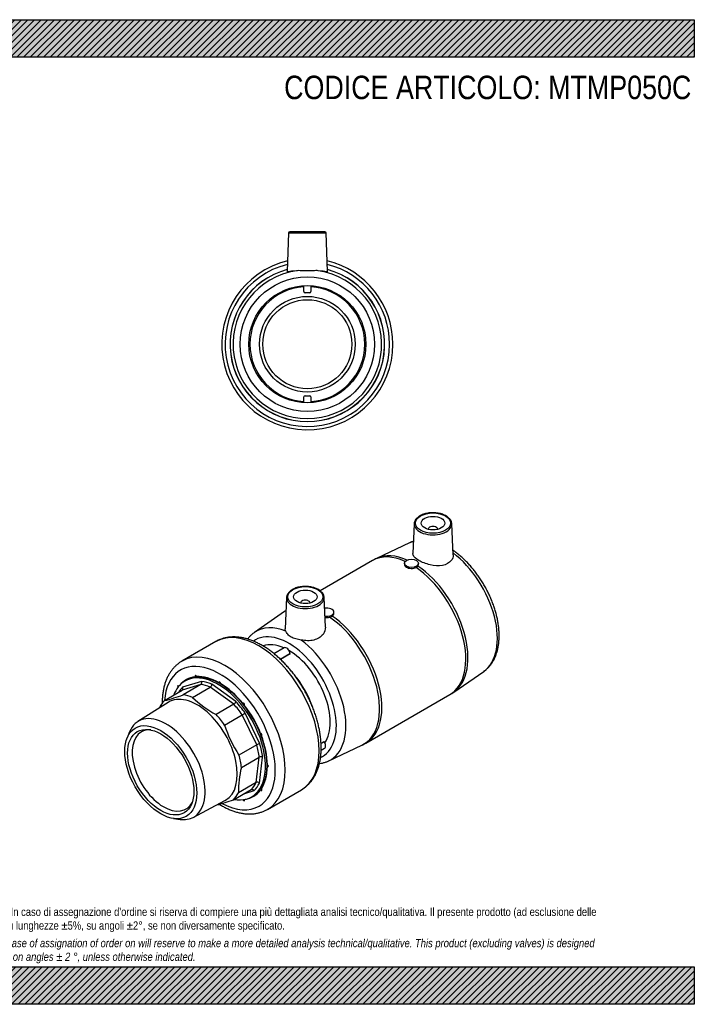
# Model space of a CAD drawing. Header units: millimetres. Extents: x 0 to 594, y 0 to 420.
# Tile 2 of 2: x 306 to 594, y 0 to 420. Entities that reach past the tile are written whole.
import ezdxf

# ---------------------------------------------------------------- set-up
doc = ezdxf.new("R2010")
doc.units = ezdxf.units.MM
doc.header["$LTSCALE"] = 2
for name, color, linetype in [('Default', 7, 'Continuous'), ('IOM050C', 7, 'Continuous'), ('MP050C', 7, 'Continuous'), ('PARTE_PE_050', 7, 'Continuous')]:
    doc.layers.add(name, color=color, linetype=linetype)

# ---------------------------------------------------------------- blocks, each defined once
blk = doc.blocks.new('SE1')
at = {"layer": 'IOM050C', "color": 7, "linetype": 'Continuous'}
for p, q in [((383.43, 136.41), (375.42, 133.94)), ((383.78, 137.74), (375.61, 135.22)), ((383.43, 136.41), (375.89, 132.01)), ((377.28, 138.23), (376.64, 137.86)), ((379.93, 130.93), (387.49, 135.33)), ((397.5, 128.03), (387.49, 135.33)), ((398.39, 129.12), (388.18, 136.56)), ((367.88, 129.54), (375.42, 133.94)), ((369.55, 128.79), (356.55, 120.6)), ((397.5, 128.03), (389.93, 123.63)), ((393.55, 119.13), (401.13, 123.5)), ((407.28, 110.7), (401.13, 123.5)), ((408.61, 111.16), (402.34, 124.21)), ((353.02, 116.2), (351.98, 113.65)), ((407.28, 110.7), (399.69, 106.34)), ((400.77, 101.05), (408.37, 105.39)), ((407.05, 94.59), (408.37, 105.39)), ((408.44, 94.38), (409.79, 105.39)), ((407.05, 94.59), (399.46, 90.26)), ((397.37, 87.28), (404.95, 91.61)), ((401.74, 89.78), (406.16, 91.14)), ((405.14, 88.5), (405.78, 88.87)), ((380.15, 79.73), (393.73, 86.9)), ((371.84, 79.25), (374.57, 78.88))]:
    blk.add_line(p, q, dxfattribs=at)
for centre, radius, start, end in [((386.64, 136.62), 1.55, 303.1965, 357.7228), ((348.14, 207.71), 80.63, 284.1768, 290.1323), ((410.81, 162.76), 44.35, 225.8703, 241.918), ((403.86, 116.44), 39.39, 165.1109, 165.3567), ((396.4, 129.84), 2.12, 301.2587, 340.1447), ((316.52, 269.76), 168.97, 300.0499, 300.5232), ((444.39, 135.67), 53.46, 198.0283, 213.2783), ((409.15, 107.41), 3.79, 98.3169, 119.6206), ((409.08, 104), 1.56, 63.0243, 116.9776), ((438.45, 90.97), 39, 165.0307, 181.0524), ((407.59, 93.43), 1.28, 48.056, 114.81), ((368.46, 166.72), 84.53, 284.8788, 289.9949)]:
    blk.add_arc(centre, radius, start, end, dxfattribs=at)
for centre, major_axis, start_param, end_param in [((391.53, 113.55), (14.38, -24.9), 2.897043, 3.362474), ((390.89, 113.18), (-14.25, 24.68), 2.692, 6.283185), ((391.53, 113.55), (-14.25, 24.68), 3.141593, 6.283185), ((381.34, 139.8), (0.25, -0.433), 1.18135, 4.578236), ((391.53, 113.55), (-14.38, 24.9), 5.515037, 6.004136), ((390.89, 113.18), (-14.25, 24.68), 0, 0.447656), ((373.88, 135.5), (0.25, -0.433), 1.764173, 4.956334), ((390.89, 113.18), (-13.5, 23.38), 0.142135, 0.310534), ((390.18, 112.77), (-13, 22.51), -0.638028, -0.40917), ((390.89, 113.18), (-13.5, 23.38), 5.639922, 5.879251), ((391.53, 137.07), (0.25, -0.433), 0.657752, 4.054637), ((391.53, 113.55), (-14.38, 24.9), 4.991438, 5.480538), ((381.91, 108), (12.1, -20.95), 0, 3.163816), ((382.63, 108.41), (-12.97, 22.47), -0.637776, -0.409422), ((382.63, 108.41), (-12.97, 22.47), 0.147622, 0.375977), ((390.18, 112.77), (-13, 22.51), 4.85976, 5.088617), ((390.89, 113.18), (-13.5, 23.38), 4.854524, 5.093853), ((401.71, 128.04), (0.25, -0.433), 0.134153, 3.531039), ((391.53, 113.55), (14.38, -24.9), 1.326247, 1.815346), ((368.61, 100.32), (11.8, -20.44), 0, 3.562127), ((382.63, 108.41), (-12.97, 22.47), 4.860011, 5.088366), ((367.58, 99.72), (-9.5, 16.45), 0, 3.504006), ((367.58, 99.72), (-9.5, 16.45), 5.920772, 6.283185), ((409.17, 115.12), (-0.25, 0.433), 2.752147, 6.149032), ((391.53, 113.55), (14.38, -24.9), 0.802648, 1.291747), ((390.18, 112.77), (13, -22.51), 0.932769, 1.161626), ((390.89, 113.18), (13.5, -23.38), 0.927533, 1.166862), ((382.63, 108.41), (12.97, -22.47), 0.93302, 1.161375), ((391.53, 113.55), (14.38, -24.9), 0.279049, 0.768149), ((411.9, 101.79), (-0.25, 0.433), 2.228548, 5.625434), ((390.18, 112.77), (13, -22.51), 0.147371, 0.376228), ((390.89, 113.18), (13.5, -23.38), 0.142135, 0.381464), ((382.63, 108.41), (12.97, -22.47), 0.147622, 0.375977), ((391.53, 113.55), (-14.38, 24.9), 2.920711, 3.386142), ((409.17, 91.6), (-0.25, 0.433), 1.704949, 5.101835), ((381.91, 108), (12.1, -20.95), 6.260962, 6.283185), ((401.71, 87.29), (-0.25, 0.433), 1.326851, 4.519013), ((368.61, 100.32), (11.8, -20.44), 5.862651, 6.283185)]:
    blk.add_ellipse(centre, major_axis=major_axis, ratio=0.57735, start_param=start_param, end_param=end_param, dxfattribs=at)
for major_axis in [(-10.88, 18.84), (-10, 17.32)]:
    blk.add_ellipse((366.35, 99.01), major_axis=major_axis, ratio=0.57735, dxfattribs=at)
for points in [[(375.42, 133.94), (375.51, 134), (375.59, 134.07), (375.71, 134.26), (375.75, 134.37), (375.79, 134.61), (375.78, 134.73), (375.73, 134.98), (375.68, 135.11), (375.61, 135.22)], [(383.43, 136.41), (383.52, 136.47), (383.61, 136.55), (383.74, 136.74), (383.79, 136.85), (383.86, 137.1), (383.87, 137.23), (383.86, 137.49), (383.83, 137.62), (383.78, 137.74)], [(404.95, 91.61), (405.04, 91.66), (405.15, 91.69), (405.37, 91.7), (405.49, 91.68), (405.71, 91.59), (405.82, 91.53), (406.01, 91.36), (406.1, 91.25), (406.16, 91.14)]]:
    blk.add_open_spline(points, degree=3, knots=[0, 0, 0, 0, 0.25, 0.25, 0.5, 0.5, 0.75, 0.75, 1, 1, 1, 1], dxfattribs=at)
at = {"layer": 'MP050C', "color": 7, "linetype": 'Continuous'}
for p, q in [((474.48, 204.98), (473.94, 192.29)), ((480.49, 202.65), (480.49, 202.62)), ((484.49, 202.62), (484.49, 202.65)), ((491.08, 191.66), (490.51, 204.98)), ((472.51, 196.85), (458.44, 190.19)), ((456.68, 189.27), (434.39, 176.4)), ((470.3, 188.11), (470.3, 187.65)), ((476.3, 187.56), (476.3, 188.11)), ((420.03, 173.55), (419.46, 160.2)), ((436.6, 160.92), (436.06, 173.55)), ((426.05, 171.21), (426.05, 171.18)), ((430.05, 171.18), (430.05, 171.21)), ((419.18, 167.53), (406.38, 158.67)), ((440.24, 166.83), (440.24, 167.29)), ((491.36, 133.18), (504.16, 142.03)), ((453.86, 111.43), (489.68, 132.12)), ((438.04, 103.85), (452.1, 110.51))]:
    blk.add_line(p, q, dxfattribs=at)
for centre, radius, start, end in [((463.93, 177.59), 13.73, 113.5105, 121.8221), ((474.36, 188.29), 2.2, 295.406, 321.4954), ((427.44, 156.31), 13.91, 123.367, 126.4047), ((437.46, 168.83), 3.79, 283.9091, 302.1122), ((483.16, 144.28), 13.79, 298.1771, 306.4433), ((446.57, 123.18), 13.81, 293.5669, 301.8193)]:
    blk.add_arc(centre, radius, start, end, dxfattribs=at)
for centre, major_axis in [((482.49, 205.26), (-7.52, 0)), ((482.49, 205.26), (-5, 0)), ((473.3, 188.11), (-3, 0)), ((428.05, 173.83), (-7.52, 0)), ((428.05, 173.83), (5, 0))]:
    blk.add_ellipse(centre, major_axis=major_axis, ratio=0.57735, dxfattribs=at)
for centre, major_axis, start_param, end_param in [((482.49, 204.87), (8.02, 0), 3.116897, 6.283185), ((482.49, 204.87), (8.02, 0), -3.178391, -3.166288), ((482.49, 202.65), (-2, 0), 3.112863, 6.283185), ((482.49, 202.65), (-2, 0), 0, 0.02873), ((482.49, 204.87), (8.02, 0), 0.003825, 0.024695), ((482.49, 204.87), (8.02, 0), 0, 0.003825), ((487.59, 169.01), (15.84, -27.44), 2.998746, 3.094435), ((473.18, 160.69), (16.5, -28.58), 2.464519, 3.141593), ((474.13, 161.24), (16.48, -28.54), 2.469554, 3.094252), ((487.59, 169.01), (15.84, -27.44), 0.047158, 2.201411), ((473.18, 160.69), (16.5, -28.58), 0, 2.265299), ((474.13, 161.24), (16.48, -28.54), 0.047236, 2.272202), ((428.05, 173.43), (8.02, 0), 3.116897, 6.283185), ((428.05, 173.43), (8.02, 0), -3.178391, -3.166288), ((428.05, 171.21), (2, 0), 0, 3.170323), ((428.05, 173.43), (8.02, 0), 0.003825, 0.024695), ((428.05, 173.43), (8.02, 0), 0, 0.003825), ((428.05, 171.21), (2, 0), 6.254455, 6.283185), ((437.24, 167.29), (3, 0), 0, 1.903757), ((436.42, 139.47), (16.48, -28.54), 3.150507, 3.188751), ((437.24, 167.29), (3, 0), 4.428819, 6.283185), ((436.42, 139.47), (16.48, -28.54), 6.236027, 8.555387), ((437.36, 140.01), (16.5, -28.58), 0.000053, 2.265299), ((422.96, 131.7), (15.84, -27.44), 2.504128, 3.18581), ((420.98, 130.55), (14.35, -24.85), 0, 3.195777), ((422.96, 131.7), (15.84, -27.44), 3.18581, 3.188751), ((420.98, 130.55), (12.5, -21.65), 2.473235, 3.026776), ((422.96, 131.7), (15.84, -27.44), -0.047158, 2.208261), ((420.98, 130.55), (12.5, -21.65), 0.264667, 2.356194), ((420.98, 130.55), (14.35, -24.85), 6.231747, 6.283185)]:
    blk.add_ellipse(centre, major_axis=major_axis, ratio=0.57735, start_param=start_param, end_param=end_param, dxfattribs=at)
for points, knots in [([(490.5, 204.87), (490.51, 204.91), (490.52, 205.13), (490.44, 205.59), (490.23, 206.18), (489.9, 206.76), (489.45, 207.31), (488.89, 207.81), (488.22, 208.28), (487.47, 208.68), (486.63, 209.03), (485.72, 209.3), (484.77, 209.51), (483.78, 209.64), (482.77, 209.7), (481.76, 209.69), (480.76, 209.59), (479.78, 209.43), (478.85, 209.19), (477.97, 208.88), (477.17, 208.5), (476.44, 208.07), (475.81, 207.58), (475.29, 207.03), (474.89, 206.45), (474.62, 205.84), (474.49, 205.35), (474.5, 205.1), (474.5, 205.04)], [0, 0, 0, 0, 0.00577, 0.04489, 0.083992, 0.123502, 0.163683, 0.204507, 0.245766, 0.287226, 0.328713, 0.370151, 0.411527, 0.452851, 0.494142, 0.535423, 0.576717, 0.618044, 0.659429, 0.700898, 0.742471, 0.784153, 0.82592, 0.867634, 0.909064, 0.949916, 0.989987, 1, 1, 1, 1]), ([(474.16, 197.49), (474.09, 197.47), (473.61, 197.32), (473.04, 197.12), (472.61, 196.89), (472.51, 196.84)], [0.97256732, 0.97256732, 0.97256732, 0.97256732, 0.97565012, 0.9956194, 1, 1, 1, 1]), ([(504.17, 142.05), (504.25, 142.1), (504.65, 142.35), (505.39, 142.97), (506.3, 143.86), (507.14, 144.86), (507.9, 145.95), (508.57, 147.14), (509.16, 148.41), (509.66, 149.77), (510.07, 151.22), (510.39, 152.74), (510.6, 154.32), (510.72, 155.97), (510.75, 157.67), (510.67, 159.41), (510.5, 161.19), (510.24, 162.99), (509.88, 164.82), (509.43, 166.66), (508.9, 168.51), (508.28, 170.36), (507.58, 172.2), (506.8, 174.03), (505.95, 175.84), (505.02, 177.61), (504.02, 179.36), (502.96, 181.06), (501.84, 182.72), (500.66, 184.32), (499.43, 185.87), (498.15, 187.35), (496.83, 188.75), (495.47, 190.08), (494.07, 191.32), (492.64, 192.48), (491.61, 193.24), (491.06, 193.62), (490.99, 193.66)], [0, 0, 0, 0, 0.0039224, 0.0236223, 0.0433741, 0.0632527, 0.0833194, 0.1036163, 0.1241624, 0.144953, 0.1659629, 0.1871525, 0.2084759, 0.229888, 0.25135, 0.2728307, 0.2943037, 0.3157571, 0.3371845, 0.3585836, 0.3799547, 0.4013, 0.4226229, 0.4439276, 0.4652187, 0.4865009, 0.5077794, 0.5290593, 0.5503441, 0.571639, 0.5929491, 0.6142795, 0.6356352, 0.6570211, 0.6784411, 0.6998984, 0.7213945, 0.7242726, 0.7242726, 0.7242726, 0.7242726]), ([(491.07, 191.66), (491.11, 190.81), (490.84, 189.96), (489.53, 188.25), (488.18, 187.52), (484.97, 186.95), (483.08, 187.08), (479.5, 187.89), (477.76, 188.57), (475.16, 190.07), (474.29, 190.89), (473.96, 191.89), (473.93, 192.09), (473.94, 192.29)], [0.0360673, 0.0360673, 0.0360673, 0.0360673, 0.125, 0.125, 0.25, 0.25, 0.375, 0.375, 0.5, 0.5, 0.625, 0.625, 0.6574521, 0.6574521, 0.6574521, 0.6574521]), ([(470.3, 187.65), (470.3, 187.64), (470.3, 187.62), (470.32, 187.2), (470.65, 186.79), (471.71, 186.17), (472.46, 185.96), (473.97, 185.88), (474.73, 186.01), (475.3, 186.3)], [0.2404627, 0.2404627, 0.2404627, 0.2404627, 0.25, 0.25, 0.5, 0.5, 0.75, 0.75, 1, 1, 1, 1]), ([(476.08, 186.92), (476.19, 187.07), (476.26, 187.23), (476.3, 187.45), (476.3, 187.51), (476.3, 187.56)], [0, 0, 0, 0, 0.125, 0.125, 0.1645663, 0.1645663, 0.1645663, 0.1645663]), ([(436.06, 173.44), (436.06, 173.47), (436.08, 173.69), (435.99, 174.15), (435.79, 174.75), (435.45, 175.33), (435, 175.87), (434.44, 176.38), (433.78, 176.84), (433.02, 177.25), (432.18, 177.59), (431.28, 177.87), (430.32, 178.08), (429.33, 178.21), (428.32, 178.27), (427.31, 178.25), (426.31, 178.16), (425.34, 177.99), (424.4, 177.75), (423.53, 177.44), (422.72, 177.07), (422, 176.63), (421.37, 176.14), (420.85, 175.6), (420.44, 175.01), (420.18, 174.4), (420.05, 173.92), (420.05, 173.67), (420.05, 173.61)], [0, 0, 0, 0, 0.00577, 0.04489, 0.083992, 0.123502, 0.163683, 0.204507, 0.245766, 0.287226, 0.328713, 0.370151, 0.411527, 0.452851, 0.494142, 0.535423, 0.576717, 0.618044, 0.659429, 0.700898, 0.742471, 0.784153, 0.82592, 0.867634, 0.909064, 0.949916, 0.989987, 1, 1, 1, 1]), ([(436.42, 165.08), (436.5, 165.06), (436.57, 165.05), (436.93, 165.01), (437.23, 165), (437.81, 165.04), (438.1, 165.08), (438.37, 165.15)], [0.7175759, 0.7175759, 0.7175759, 0.7175759, 0.75, 0.75, 0.875, 0.875, 1, 1, 1, 1]), ([(436.6, 160.92), (436.65, 159.84), (436.31, 158.75), (434.74, 156.66), (433.34, 155.8), (430.82, 155.18), (429.92, 155.09), (428.08, 155.1), (427.16, 155.2), (426.26, 155.38)], [0.6477412, 0.6477412, 0.6477412, 0.6477412, 0.75, 0.75, 0.875, 0.875, 0.9375, 0.9375, 1, 1, 1, 1]), ([(406.44, 158.7), (406.34, 158.64), (405.92, 158.37), (405.16, 157.73), (404.24, 156.84), (403.67, 156.17), (403.4, 155.81), (403.39, 155.79)], [0, 0, 0, 0, 0.00519283, 0.02487522, 0.04460946, 0.0644704, 0.06532069, 0.06532069, 0.06532069, 0.06532069]), ([(426.26, 155.38), (425.45, 155.54), (424.68, 155.68), (423.59, 155.96), (423.24, 156.07), (422.58, 156.32), (422.27, 156.47), (421.68, 156.81), (421.41, 157), (420.93, 157.4), (420.71, 157.62), (420.31, 158.08), (420.14, 158.31), (419.86, 158.77), (419.74, 158.99), (419.65, 159.19)], [0, 0, 0, 0, 0.25, 0.25, 0.375, 0.375, 0.5, 0.5, 0.625, 0.625, 0.75, 0.75, 0.875, 0.875, 1, 1, 1, 1]), ([(434.04, 102.7), (434.47, 102.75), (435.33, 102.9), (436.57, 103.25), (437.49, 103.59), (437.92, 103.81), (438.01, 103.85)], [0.93614046, 0.93614046, 0.93614046, 0.93614046, 0.95588377, 0.97605706, 0.99600859, 1, 1, 1, 1])]:
    blk.add_open_spline(points, degree=3, knots=knots, dxfattribs=at)
for points in [[(439.47, 165.62), (439.97, 165.94), (440.24, 166.38), (440.24, 166.83)], [(419.65, 159.19), (419.51, 159.52), (419.45, 159.86), (419.47, 160.2)]]:
    blk.add_open_spline(points, degree=3, dxfattribs=at)
at = {"layer": 'PARTE_PE_050', "color": 7, "linetype": 'Continuous'}
for p, q in [((389.86, 154.73), (375.4, 146.38)), ((419.02, 152.08), (414.66, 149.56)), ((417.33, 147.23), (421.43, 149.6)), ((421.5, 149.49), (417.43, 147.14)), ((434.74, 111.34), (436.02, 112.07)), ((436.04, 111.95), (434.75, 111.21)), ((434.77, 108.41), (436.28, 109.28)), ((411.9, 83.16), (426.36, 91.51))]:
    blk.add_line(p, q, dxfattribs=at)
for centre, major_axis, ratio, start_param, end_param in [((408.11, 123.12), (18.25, -31.61), 0.57735, 0, 3.137138), ((393.65, 114.77), (18.25, -31.61), 0.57735, 0.000187, 3.137138), ((408.11, 123.12), (18.25, -31.61), 0.57735, 3.137138, 3.141593), ((420.02, 150.35), (1, -1.73), 0.57735, 0.829363, 3.141593), ((420.16, 130.08), (-12.5, 21.65), 0.57735, -0.861044, -0.856991), ((421.51, 149.57), (0.05, -0.0866), 0.57735, 3.970955, 5.414105), ((421.5, 149.74), (0.0554, 0.0833), 0.532066, 3.128463, 3.962058), ((391.53, 113.55), (16.75, -29.01), 0.57735, 0, 3.839512), ((393.65, 114.77), (18.25, -31.61), 0.57735, 3.137138, 3.141593), ((391.53, 113.55), (14.38, -24.9), 0.57735, 2.897043, 3.362474), ((381.34, 139.8), (0.25, -0.433), 0.57735, 1.18135, 4.578236), ((391.53, 113.55), (-14.38, 24.9), 0.57735, 5.515037, 6.004136), ((415.14, 127.18), (12.5, -21.65), 0.57735, 1.252627, 1.875679), ((373.88, 135.5), (0.25, -0.433), 0.57735, 1.764173, 4.956334), ((391.53, 137.07), (0.25, -0.433), 0.57735, 0.657752, 4.054637), ((391.53, 113.55), (-14.38, 24.9), 0.57735, 4.991438, 5.480538), ((401.71, 128.04), (0.25, -0.433), 0.57735, 0.134153, 3.531039), ((391.53, 113.55), (14.38, -24.9), 0.57735, 1.326247, 1.815346), ((409.17, 115.12), (-0.25, 0.433), 0.57735, 2.752147, 6.149032), ((391.53, 113.55), (14.38, -24.9), 0.57735, 0.802648, 1.291747), ((436.08, 112), (0.05, -0.0866), 0.57735, 3.487074, 4.930224), ((435.28, 111.02), (-1, 1.73), 0.57735, 3.141593, 4.930224), ((420.16, 130.08), (12.5, -21.65), 0.57735, 0.331637, 0.337446), ((436.16, 111.97), (0.0877, -0.048), 0.770449, 2.703695, 3.146804), ((391.53, 113.55), (14.38, -24.9), 0.57735, 0.279049, 0.768149), ((411.9, 101.79), (-0.25, 0.433), 0.57735, 2.228548, 5.625434), ((391.53, 113.55), (-14.38, 24.9), 0.57735, 2.920711, 3.386142), ((409.17, 91.6), (-0.25, 0.433), 0.57735, 1.704949, 5.101835), ((391.53, 113.55), (16.75, -29.01), 0.57735, 5.540766, 6.283185), ((401.71, 87.29), (-0.25, 0.433), 0.57735, 1.326851, 4.519013)]:
    blk.add_ellipse(centre, major_axis=major_axis, ratio=ratio, start_param=start_param, end_param=end_param, dxfattribs=at)
for points, knots in [([(409.61, 153.07), (409.3, 153.25), (408.54, 153.68), (407.16, 154.37), (405.58, 155.06), (403.98, 155.64), (402.39, 156.1), (400.82, 156.43), (399.28, 156.64), (397.76, 156.72), (396.29, 156.68), (394.86, 156.52), (393.48, 156.23), (392.16, 155.82), (390.96, 155.33), (390.3, 154.97), (389.96, 154.78)], [0, 0, 0, 0, 0.040906, 0.117978, 0.195093, 0.272132, 0.348993, 0.425548, 0.501654, 0.577164, 0.651954, 0.725944, 0.799119, 0.871536, 0.943324, 1, 1, 1, 1]), ([(426.36, 91.53), (426.54, 91.63), (427.06, 91.92), (427.97, 92.58), (429, 93.44), (429.96, 94.43), (430.83, 95.5), (431.63, 96.68), (432.35, 97.95), (432.98, 99.31), (433.52, 100.75), (433.97, 102.28), (434.32, 103.89), (434.58, 105.56), (434.75, 107.3), (434.81, 109.09), (434.78, 110.93), (434.66, 112.81), (434.44, 114.72), (434.12, 116.66), (433.72, 118.63), (433.23, 120.6), (432.65, 122.58), (431.99, 124.56), (431.24, 126.54), (430.42, 128.5), (429.51, 130.44), (428.54, 132.36), (427.5, 134.25), (426.39, 136.1), (425.22, 137.9), (423.99, 139.66), (422.7, 141.36), (421.37, 142.99), (419.99, 144.56), (418.56, 146.06), (417.1, 147.48), (415.61, 148.81), (414.08, 150.06), (412.55, 151.2), (411.02, 152.23), (410.11, 152.78), (409.61, 153.07)], [0, 0, 0, 0, 0.010227, 0.034185, 0.058151, 0.082201, 0.106407, 0.130821, 0.15548, 0.180394, 0.205556, 0.230936, 0.256497, 0.282194, 0.307984, 0.33383, 0.359703, 0.385574, 0.411431, 0.437264, 0.463069, 0.488847, 0.514597, 0.540321, 0.566024, 0.591708, 0.617379, 0.643039, 0.668695, 0.69435, 0.720007, 0.745672, 0.771349, 0.797042, 0.822756, 0.848496, 0.874265, 0.900067, 0.925905, 0.951781, 0.977694, 1, 1, 1, 1]), ([(421.43, 149.6), (421.44, 149.61), (421.44, 149.61), (421.45, 149.61), (421.45, 149.62), (421.46, 149.63), (421.46, 149.63), (421.46, 149.64), (421.46, 149.65), (421.46, 149.65)], [0, 0, 0, 0, 0.1328951, 0.1328951, 0.1328951, 0.3456657, 0.3456657, 0.3456657, 0.5143778, 0.5143778, 0.5143778, 0.5143778]), ([(421.5, 149.49), (421.54, 149.51), (421.56, 149.54), (421.56, 149.61), (421.54, 149.64), (421.5, 149.67)], [0, 0, 0, 0, 0.5, 0.5, 1, 1, 1, 1]), ([(375.5, 146.43), (375.41, 146.38), (374.95, 146.15), (374.11, 145.57), (373.06, 144.73), (372.08, 143.78), (371.18, 142.73), (370.36, 141.59), (369.62, 140.35), (368.96, 139.01), (368.39, 137.59), (367.92, 136.09), (367.53, 134.51), (367.24, 132.85), (367.05, 131.13), (366.97, 129.67), (366.96, 128.77), (366.96, 128.48)], [0, 0, 0, 0, 0.0036859, 0.0215569, 0.039421, 0.0573307, 0.075341, 0.0934964, 0.1118276, 0.1303487, 0.1490575, 0.1679372, 0.1869607, 0.206096, 0.2253103, 0.2445744, 0.2538511, 0.2538511, 0.2538511, 0.2538511]), ([(436.1, 112.04), (436.11, 112.07), (436.11, 112.09), (436.08, 112.1), (436.05, 112.1), (436.02, 112.07)], [0, 0, 0, 0, 0.5, 0.5, 1, 1, 1, 1]), ([(436.04, 111.95), (436.05, 111.96), (436.06, 111.96), (436.06, 111.96), (436.07, 111.97), (436.08, 111.97), (436.08, 111.97), (436.08, 111.97), (436.09, 111.96), (436.09, 111.96)], [0, 0, 0, 0, 0.2103861, 0.2103861, 0.2103861, 0.4216509, 0.4216509, 0.4216509, 0.5986628, 0.5986628, 0.5986628, 0.5986628]), ([(436.09, 111.96), (436.08, 111.97), (436.07, 111.99), (436.07, 112.01), (436.07, 112.02), (436.08, 112.02), (436.08, 112.02)], [0, 0, 0, 0, 0.2925657, 0.5222655, 0.7015702, 0.7905001, 0.7905001, 0.7905001, 0.7905001]), ([(391.31, 85.32), (391.5, 85.2), (392.22, 84.77), (393.47, 84.08), (395.07, 83.3), (396.67, 82.65), (398.26, 82.11), (399.84, 81.69), (401.41, 81.39), (402.94, 81.22), (404.45, 81.17), (405.91, 81.25), (407.32, 81.45), (408.69, 81.78), (409.98, 82.22), (411.08, 82.7), (411.65, 83.03), (411.89, 83.18)], [0.7370347, 0.7370347, 0.7370347, 0.7370347, 0.7440438, 0.7634071, 0.782784, 0.8021562, 0.8215021, 0.840794, 0.8599984, 0.8790784, 0.8979985, 0.9167301, 0.9352577, 0.9535828, 0.9717257, 0.9897235, 1, 1, 1, 1])]:
    blk.add_open_spline(points, degree=3, knots=knots, dxfattribs=at)
blk = doc.blocks.new('SE3')
at = {"layer": 'IOM050C', "color": 7, "linetype": 'Continuous'}
blk.add_circle((428.9, 281.57), 19, dxfattribs=at)
at = {"layer": 'MP050C', "color": 7, "linetype": 'Continuous'}
for p, q in [((420.88, 329.08), (420.3, 312.57)), ((420.88, 329.08), (436.92, 329.08)), ((436.42, 329.57), (421.38, 329.57)), ((437.49, 312.57), (436.92, 329.08)), ((427.4, 304.02), (427.4, 306.52)), ((429.9, 303.52), (427.9, 303.52)), ((430.4, 306.52), (430.4, 304.02)), ((427.4, 256.61), (427.4, 259.11)), ((427.9, 259.61), (429.9, 259.61)), ((430.4, 259.11), (430.4, 256.61))]:
    blk.add_line(p, q, dxfattribs=at)
for radius in [28.69, 25]:
    blk.add_circle((428.9, 281.57), radius, dxfattribs=at)
for centre, radius, start, end in [((421.38, 329.07), 0.5, 90, 178), ((436.42, 329.07), 0.5, 2, 90), ((428.9, 281.57), 33, 105.04, 74.96), ((428.9, 281.57), 32.96, 105.0636, 74.9364), ((428.9, 281.57), 31.69, 98.4759, 81.5241), ((427.9, 304.02), 0.5, 180, 270), ((429.9, 304.02), 0.5, 270, 0), ((427.9, 259.11), 0.5, 90, 180), ((429.9, 259.11), 0.5, 0, 90)]:
    blk.add_arc(centre, radius, start, end, dxfattribs=at)
for points, knots in [([(424.23, 312.91), (422.69, 312.74), (421.47, 312.55), (420.48, 312.47), (420.31, 312.5), (420.31, 312.57)], [0, 0, 0, 0, 0.125, 0.125, 0.1935184, 0.1935184, 0.1935184, 0.1935184]), ([(433.57, 312.91), (432.87, 312.98), (432.13, 312.95), (430.94, 312.88), (430.53, 312.85), (429.72, 312.82), (429.31, 312.81), (428.49, 312.81), (428.07, 312.82), (427.26, 312.85), (426.86, 312.88), (426.08, 312.92), (425.69, 312.94), (424.94, 312.95), (424.58, 312.94), (424.23, 312.91)], [0, 0, 0, 0, 0.25, 0.25, 0.375, 0.375, 0.5, 0.5, 0.625, 0.625, 0.75, 0.75, 0.875, 0.875, 1, 1, 1, 1]), ([(437.49, 312.57), (437.49, 312.5), (437.32, 312.47), (436.33, 312.55), (435.12, 312.74), (433.57, 312.91)], [0.8065164, 0.8065164, 0.8065164, 0.8065164, 0.875, 0.875, 1, 1, 1, 1])]:
    blk.add_open_spline(points, degree=3, knots=knots, dxfattribs=at)
at = {"layer": 'PARTE_PE_050', "color": 7, "linetype": 'Continuous'}
blk.add_circle((428.9, 281.57), 20.4, dxfattribs=at)
for radius, start, end in [(36.5, 103.3634, 360), (35.09, 103.9982, 360), (36.5, 0, 76.6366), (35.09, 0, 76.0018), (24.5, 93.5101, 266.4899), (24.5, 0, 86.4899), (24.5, 273.5101, 0)]:
    blk.add_arc((428.9, 281.57), radius, start, end, dxfattribs=at)

msp = doc.modelspace()

# ---------------------------------------------------------------- hatches: boundary and pattern name
at = {"layer": 'Default', "linetype": 'Continuous'}
h = msp.add_hatch(dxfattribs=at)
h.set_pattern_fill('LINE', scale=0.62992, angle=45, style=0)
h.paths.add_polyline_path([(594, 404), (594, 420), (0, 420), (0, 404)])
for points in [[(594, 404), (594, 420), (0, 420), (0, 404)], [(594, 0), (594, 16), (0, 16), (0, 0)]]:
    msp.add_hatch(color=7, dxfattribs=at).paths.add_polyline_path(points)
h = msp.add_hatch(dxfattribs=at)
h.set_pattern_fill('LINE', scale=0.62992, angle=45, style=0)
h.paths.add_polyline_path([(594, 0), (594, 16), (0, 16), (0, 0)])

# ---------------------------------------------------------------- linework, layer by layer
at = {"layer": 'Default', "color": 7, "linetype": 'Continuous'}
for p, q in [((0, 420), (594, 420)), ((594, 420), (594, 404)), ((594, 404), (0, 404)), ((0, 16), (594, 16)), ((594, 16), (594, 0)), ((594, 0), (0, 0))]:
    msp.add_line(p, q, dxfattribs=at)

# ---------------------------------------------------------------- block references
at = {"layer": 'Default'}
for name in ['SE3', 'SE1']:
    msp.add_blockref(name, (0, 0), dxfattribs=at)

# ---------------------------------------------------------------- texts
at = {"layer": 'Default', "attachment_point": 1}
for s, insert, char_height, width in [('{\\fArial Narrow|b0||i0||c0|p34;\\C7;\\H10.;\\W1.;CODICE ARTICOLO: MTMP050C}', (418.99, 396.11), 10, 174.4546), ("{\\fArial Narrow|b0||i0||c0|p34;\\C7;\\H3.5;\\W1.;PLASTITALIA si riserva il diritto di revisionare la presente specifica, mantenendo la conformità alle prescrizioni del prodotto, senza alcun preavviso. In caso di assegnazione d'ordine si riserva di compiere una più dettagliata analisi tecnico/qualitativa. Il presente prodotto (ad esclusione delle \\P}{\\fArial Narrow|b0||i0||c0|p34;\\C7;\\H3.5;\\W1.;valvole) è progettato per applicazioni non previste dalla direttiva 2014/68/EU. Tolleranza su diametri e spessori come da normative se applicabile, su lunghezze ±5%, su angoli ±2°, se non diversamente specificato.\\P}{\\fArial Narrow|b0||i0||c0|p34;\\C7;\\H1.;\\W1.;   \\P}{\\fArial Narrow|b0||i1||c0|p34;\\C7;\\H3.5;\\W1.;PLASTITALIA on reserves the right to revise this specification, maintaining the conformity to the requirements of the product, without any notice. In case of assignation of order on will reserve to make a more detailed analysis technical/qualitative. This product (excluding valves) is designed \\P}{\\fArial Narrow|b0||i1||c0|p34;\\C7;\\H3.5;\\W1.;for applications not covered by Directive 2014/68 / EU. The tolerance on diameters and thicknesses as the standards if applicable, on lengths ± 5%, on angles ± 2 °, unless otherwise indicated.\\P}", (40, 41.2), 3.5, 514)]:
    msp.add_mtext(s, dxfattribs=dict(at, insert=insert, char_height=char_height, width=width))

doc.saveas('drawing.dxf')
